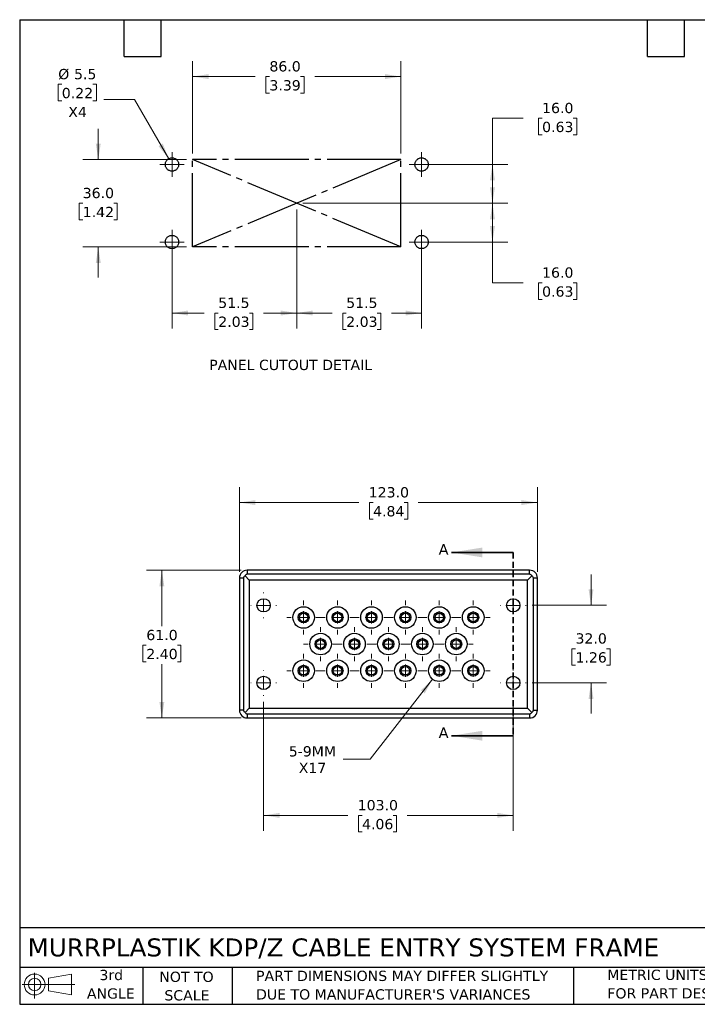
# Model space of a CAD drawing. Header units: millimetres. Extents: x 13 to 546, y 13 to 419.
# Tile 1 of 2: x 13 to 292, y 13 to 419. Entities that reach past the tile are written whole.
import ezdxf

# ---------------------------------------------------------------- set-up
doc = ezdxf.new("R2010")
doc.units = ezdxf.units.MM
doc.header["$LTSCALE"] = 2
for name, pattern in [('SLD-Center', [19.05, 15.24, -1.27, 1.27, -1.27]), ('SLD-Dashed', [1.905, 1.27, -0.635]), ('SLD-Solid', [0])]:
    doc.linetypes.add(name, pattern=pattern)
doc.layers.add('CENTER', color=40, linetype='SLD-Center')
doc.layers.add('TEXT', color=140, linetype='SLD-Solid', lineweight=25)
doc.styles.add('SLDTEXTSTYLE0', font='VERDANA.TTF')
doc.dimstyles.new('SLDDIMSTYLE0', dxfattribs={"dimtxt": 4.316016, "dimasz": 6.604, "dimexe": 0, "dimexo": 0.0625, "dimgap": 1.079004, "dimtad": 0, "dimtih": 1, "dimtoh": 1, "dimrnd": 1e-09, "dimzin": 4, "dimdsep": 46, "dimtxsty": 'SLDTEXTSTYLE0', "dimsah": 1, "dimcen": 0.09, "dimadec": 0, "dimazin": 1, "dimtfac": 1, "dimtmove": 0, "dimatfit": 0, "dimfxl": 0, "dimfrac": 2, "dimtolj": 1, "dimtzin": 12, "dimarcsym": 0})
doc.dimstyles.new('SLDDIMSTYLE1', dxfattribs={"dimtxt": 4.316016, "dimasz": 6.604, "dimexe": 0, "dimexo": 0.0625, "dimgap": 1.079004, "dimtad": 0, "dimtih": 1, "dimtoh": 1, "dimrnd": 1e-09, "dimzin": 4, "dimdsep": 46, "dimtxsty": 'SLDTEXTSTYLE0', "dimsah": 1, "dimcen": 0.09, "dimadec": 0, "dimazin": 1, "dimtfac": 1, "dimtofl": 0, "dimtmove": 0, "dimatfit": 3, "dimfxl": 0, "dimfrac": 2, "dimtolj": 1, "dimtzin": 12, "dimarcsym": 0})
doc.dimstyles.new('SLDDIMSTYLE2', dxfattribs={"dimtxt": 4.316016, "dimasz": 6.604, "dimexe": 0, "dimexo": 0.0625, "dimgap": 1.079004, "dimtad": 0, "dimtih": 1, "dimtoh": 1, "dimrnd": 1e-09, "dimzin": 12, "dimdsep": 46, "dimtxsty": 'SLDTEXTSTYLE0', "dimsah": 1, "dimcen": 0, "dimadec": 0, "dimazin": 3, "dimtfac": 1, "dimtofl": 0, "dimtmove": 0, "dimatfit": 3, "dimfxl": 0, "dimfrac": 2, "dimtolj": 1, "dimtzin": 12, "dimarcsym": 0})
doc.dimstyles.new('SLDDIMSTYLE3', dxfattribs={"dimtxt": 4.316016, "dimasz": 6.604, "dimexe": 0, "dimexo": 0.0625, "dimgap": 1.079004, "dimtad": 0, "dimtih": 1, "dimtoh": 1, "dimrnd": 1e-09, "dimzin": 12, "dimdsep": 46, "dimtxsty": 'SLDTEXTSTYLE0', "dimsah": 1, "dimcen": 0.09, "dimadec": 0, "dimazin": 3, "dimtfac": 1, "dimtofl": 0, "dimtmove": 0, "dimatfit": 3, "dimfxl": 0, "dimfrac": 2, "dimtolj": 1, "dimtzin": 12, "dimarcsym": 0})
doc.dimstyles.new('SLDDIMSTYLE4', dxfattribs={"dimtxt": 4.316016, "dimasz": 6.604, "dimexe": 0, "dimexo": 0.0625, "dimgap": 1.079004, "dimtad": 0, "dimtih": 1, "dimtoh": 1, "dimrnd": 1e-09, "dimzin": 12, "dimdsep": 46, "dimtxsty": 'SLDTEXTSTYLE0', "dimsah": 1, "dimcen": 0, "dimadec": 0, "dimazin": 3, "dimtfac": 1, "dimtofl": 0, "dimtmove": 0, "dimatfit": 3, "dimfxl": 0, "dimfrac": 2, "dimtolj": 1, "dimtzin": 12, "dimarcsym": 0})

# ---------------------------------------------------------------- blocks, each defined once
blk = doc.blocks.new('Block11')
at = {"color": 7, "linetype": 'SLD-Solid', "lineweight": 18}
for p, q in [((5.18, 10.62), (5.18, 0)), ((10.96, 8.33), (20.35, 10.06)), ((10.96, 3.19), (10.96, 8.33)), ((20.35, 10.06), (20.35, 1.46)), ((0, 5.76), (21.75, 5.76)), ((10.96, 3.19), (20.35, 1.46))]:
    blk.add_line(p, q, dxfattribs=at)
for radius in [4.3, 2.57]:
    blk.add_circle((5.18, 5.76), radius, dxfattribs=at)
blk = doc.blocks.new('Block12')
at = {"color": 7, "linetype": 'Continuous'}
blk.add_blockref('Block11', (0, 0), dxfattribs=at)
blk = doc.blocks.new('_D')
at = {"color": 7, "linetype": 'SLD-Solid', "lineweight": 0}
for p, q in [((45.13, 361.34), (45.13, 374.04)), ((81.52, 361.34), (38.78, 361.34)), ((38.71, 343.34), (37.26, 343.34)), ((37.26, 343.34), (37.26, 336.48)), ((51.54, 343.34), (52.99, 343.34)), ((52.99, 343.34), (52.99, 336.48)), ((37.26, 336.48), (38.71, 336.48)), ((52.99, 336.48), (51.54, 336.48)), ((81.52, 325.34), (38.78, 325.34)), ((45.13, 325.34), (45.13, 312.64))]:
    blk.add_line(p, q, dxfattribs=at)
at = {"color": 7, "linetype": 'SLD-Solid', "lineweight": 18}
for points in [[(45.13, 361.34), (46.14, 367.94), (44.11, 367.94)], [(45.13, 325.34), (44.11, 318.73), (46.14, 318.73)]]:
    blk.add_solid(points, dxfattribs=at)
at = {"color": 7, "linetype": 'SLD-Solid', "lineweight": 18, "char_height": 4.233, "attachment_point": 1, "style": 'SLDTEXTSTYLE0'}
for s, insert in [('36.0', (38.71, 349.68)), ('1.42', (38.71, 341.85))]:
    blk.add_mtext(s, dxfattribs=dict(at, insert=insert))
blk = doc.blocks.new('_D_1')
at = {"color": 7, "linetype": 'SLD-Solid', "lineweight": 0}
for p, q in [((84.06, 363.88), (84.06, 401.97)), ((170.06, 363.88), (170.06, 401.97)), ((84.06, 395.62), (109.91, 395.62)), ((115.76, 395.62), (114.31, 395.62)), ((114.31, 395.62), (114.31, 388.76)), ((128.59, 395.62), (130.04, 395.62)), ((130.04, 395.62), (130.04, 388.76)), ((170.06, 395.62), (134.44, 395.62)), ((114.31, 388.76), (115.76, 388.76)), ((130.04, 388.76), (128.59, 388.76))]:
    blk.add_line(p, q, dxfattribs=at)
at = {"color": 7, "linetype": 'SLD-Solid', "lineweight": 18}
for points in [[(84.06, 395.62), (90.67, 394.61), (90.67, 396.64)], [(170.06, 395.62), (163.46, 396.64), (163.46, 394.61)]]:
    blk.add_solid(points, dxfattribs=at)
at = {"color": 7, "linetype": 'SLD-Solid', "lineweight": 18, "char_height": 4.233, "attachment_point": 1, "style": 'SLDTEXTSTYLE0'}
for s, insert in [('86.0', (115.76, 401.97)), ('3.39', (115.76, 394.14))]:
    blk.add_mtext(s, dxfattribs=dict(at, insert=insert))
blk = doc.blocks.new('_D_2')
at = {"color": 7, "linetype": 'SLD-Solid', "lineweight": 0}
for p, q in [((30.07, 392.42), (28.62, 392.42)), ((28.62, 392.42), (28.62, 385.56)), ((42.89, 392.42), (44.34, 392.42)), ((44.34, 392.42), (44.34, 385.56)), ((60.08, 386.16), (47.38, 386.16)), ((74.19, 361.72), (60.08, 386.16)), ((28.62, 385.56), (30.07, 385.56)), ((44.34, 385.56), (42.89, 385.56))]:
    blk.add_line(p, q, dxfattribs=at)
at = {"color": 7, "linetype": 'SLD-Solid', "lineweight": 18}
blk.add_solid([(74.19, 361.72), (71.77, 367.94), (70.01, 366.93)], dxfattribs=at)
at = {"color": 7, "linetype": 'SLD-Solid', "lineweight": 18, "char_height": 4.233, "attachment_point": 1, "style": 'SLDTEXTSTYLE0'}
for s, insert in [('%%c', (28.6, 398.77)), ('5.5', (35.12, 398.77)), ('0.22', (30.07, 390.94)), ('X4', (32.75, 383.11))]:
    blk.add_mtext(s, dxfattribs=dict(at, insert=insert))
blk = doc.blocks.new('_D_3')
at = {"color": 7, "linetype": 'SLD-Solid', "lineweight": 0}
for p, q in [((127.06, 340.8), (127.06, 291.68)), ((75.56, 324.8), (75.56, 291.68)), ((75.56, 298.03), (88.8, 298.03)), ((94.65, 298.03), (93.2, 298.03)), ((93.2, 298.03), (93.2, 291.17)), ((107.48, 298.03), (108.93, 298.03)), ((108.93, 298.03), (108.93, 291.17)), ((127.06, 298.03), (113.33, 298.03)), ((93.2, 291.17), (94.65, 291.17)), ((108.93, 291.17), (107.48, 291.17))]:
    blk.add_line(p, q, dxfattribs=at)
at = {"color": 7, "linetype": 'SLD-Solid', "lineweight": 18}
for points in [[(75.56, 298.03), (82.17, 297.01), (82.17, 299.05)], [(127.06, 298.03), (120.46, 299.05), (120.46, 297.01)]]:
    blk.add_solid(points, dxfattribs=at)
at = {"color": 7, "linetype": 'SLD-Solid', "lineweight": 18, "char_height": 4.233, "attachment_point": 1, "style": 'SLDTEXTSTYLE0'}
for s, insert in [('51.5', (94.65, 304.37)), ('2.03', (94.65, 296.55))]:
    blk.add_mtext(s, dxfattribs=dict(at, insert=insert))
blk = doc.blocks.new('_D_4')
at = {"color": 7, "linetype": 'SLD-Solid', "lineweight": 0}
for p, q in [((127.06, 340.8), (127.06, 291.68)), ((178.56, 324.8), (178.56, 291.68)), ((127.06, 298.03), (141.61, 298.03)), ((147.46, 298.03), (146.01, 298.03)), ((146.01, 298.03), (146.01, 291.17)), ((160.29, 298.03), (161.74, 298.03)), ((161.74, 298.03), (161.74, 291.17)), ((178.56, 298.03), (166.14, 298.03)), ((146.01, 291.17), (147.46, 291.17)), ((161.74, 291.17), (160.29, 291.17))]:
    blk.add_line(p, q, dxfattribs=at)
at = {"color": 7, "linetype": 'SLD-Solid', "lineweight": 18}
for points in [[(127.06, 298.03), (133.67, 297.01), (133.67, 299.05)], [(178.56, 298.03), (171.96, 299.05), (171.96, 297.01)]]:
    blk.add_solid(points, dxfattribs=at)
at = {"color": 7, "linetype": 'SLD-Solid', "lineweight": 18, "char_height": 4.233, "attachment_point": 1, "style": 'SLDTEXTSTYLE0'}
for s, insert in [('51.5', (147.46, 304.37)), ('2.03', (147.46, 296.55))]:
    blk.add_mtext(s, dxfattribs=dict(at, insert=insert))
blk = doc.blocks.new('_D_5')
at = {"color": 7, "linetype": 'SLD-Solid', "lineweight": 0}
for p, q in [((220.51, 378.44), (207.81, 378.44)), ((207.81, 378.44), (207.81, 359.34)), ((228.3, 378.44), (226.85, 378.44)), ((226.85, 378.44), (226.85, 371.58)), ((241.12, 378.44), (242.57, 378.44)), ((242.57, 378.44), (242.57, 371.58)), ((226.85, 371.58), (228.3, 371.58)), ((242.57, 371.58), (241.12, 371.58)), ((181.1, 359.34), (214.16, 359.34)), ((207.81, 359.34), (207.81, 343.34)), ((129.6, 343.34), (214.16, 343.34))]:
    blk.add_line(p, q, dxfattribs=at)
at = {"color": 7, "linetype": 'SLD-Solid', "lineweight": 18}
for points in [[(207.81, 359.34), (206.8, 352.73), (208.83, 352.73)], [(207.81, 343.34), (208.83, 349.94), (206.8, 349.94)]]:
    blk.add_solid(points, dxfattribs=at)
at = {"color": 7, "linetype": 'SLD-Solid', "lineweight": 18, "char_height": 4.233, "attachment_point": 1, "style": 'SLDTEXTSTYLE0'}
for s, insert in [('16.0', (228.3, 384.78)), ('0.63', (228.3, 376.96))]:
    blk.add_mtext(s, dxfattribs=dict(at, insert=insert))
blk = doc.blocks.new('_D_6')
at = {"color": 7, "linetype": 'SLD-Solid', "lineweight": 0}
for p, q in [((129.6, 343.34), (214.16, 343.34)), ((207.81, 343.34), (207.81, 327.34)), ((181.1, 327.34), (214.16, 327.34)), ((207.81, 310.51), (207.81, 327.34)), ((220.51, 310.51), (207.81, 310.51)), ((228.3, 310.51), (226.85, 310.51)), ((226.85, 310.51), (226.85, 303.65)), ((241.12, 310.51), (242.57, 310.51)), ((242.57, 310.51), (242.57, 303.65)), ((226.85, 303.65), (228.3, 303.65)), ((242.57, 303.65), (241.12, 303.65))]:
    blk.add_line(p, q, dxfattribs=at)
at = {"color": 7, "linetype": 'SLD-Solid', "lineweight": 18}
for points in [[(207.81, 343.34), (206.8, 336.73), (208.83, 336.73)], [(207.81, 327.34), (208.83, 333.94), (206.8, 333.94)]]:
    blk.add_solid(points, dxfattribs=at)
at = {"color": 7, "linetype": 'SLD-Solid', "lineweight": 18, "char_height": 4.233, "attachment_point": 1, "style": 'SLDTEXTSTYLE0'}
for s, insert in [('16.0', (228.3, 316.85)), ('0.63', (228.3, 309.02))]:
    blk.add_mtext(s, dxfattribs=dict(at, insert=insert))
blk = doc.blocks.new('SW_CENTERMARKSYMBOL_0')
at = {"color": 0, "linetype": 'SLD-Solid', "lineweight": 18}
for q in [(0, 5.08), (-5.08, 0), (0, -5.08), (5.08, 0)]:
    blk.add_line((0, 0), q, dxfattribs=at)
blk = doc.blocks.new('SW_CENTERMARKSYMBOL_1')
at = {"color": 0, "linetype": 'SLD-Solid', "lineweight": 18}
for q in [(0, 5.08), (-5.08, 0), (0, -5.08), (5.08, 0)]:
    blk.add_line((0, 0), q, dxfattribs=at)
blk = doc.blocks.new('SW_CENTERMARKSYMBOL_2')
at = {"color": 0, "linetype": 'SLD-Solid', "lineweight": 18}
for q in [(0, 5.08), (-5.08, 0), (0, -5.08), (5.08, 0)]:
    blk.add_line((0, 0), q, dxfattribs=at)
blk = doc.blocks.new('SW_CENTERMARKSYMBOL_3')
at = {"color": 0, "linetype": 'SLD-Solid', "lineweight": 18}
for q in [(0, 5.08), (-5.08, 0), (0, -5.08), (5.08, 0)]:
    blk.add_line((0, 0), q, dxfattribs=at)
blk = doc.blocks.new('_D_7')
at = {"color": 7, "linetype": 'SLD-Solid', "lineweight": 0}
for p, q in [((104.04, 191.88), (65.02, 191.88)), ((71.37, 191.88), (71.37, 168.73)), ((64.96, 160.9), (63.51, 160.9)), ((63.51, 160.9), (63.51, 154.04)), ((77.79, 160.9), (79.23, 160.9)), ((79.23, 160.9), (79.23, 154.04)), ((63.51, 154.04), (64.96, 154.04)), ((71.37, 130.88), (71.37, 153.08)), ((79.23, 154.04), (77.79, 154.04)), ((104.04, 130.88), (65.02, 130.88))]:
    blk.add_line(p, q, dxfattribs=at)
at = {"color": 7, "linetype": 'SLD-Solid', "lineweight": 18}
for points in [[(71.37, 191.88), (70.36, 185.27), (72.39, 185.27)], [(71.37, 130.88), (72.39, 137.48), (70.36, 137.48)]]:
    blk.add_solid(points, dxfattribs=at)
at = {"color": 7, "linetype": 'SLD-Solid', "lineweight": 18, "char_height": 4.233, "attachment_point": 1, "style": 'SLDTEXTSTYLE0'}
for s, insert in [('61.0', (64.96, 167.25)), ('2.40', (64.96, 159.42))]:
    blk.add_mtext(s, dxfattribs=dict(at, insert=insert))
blk = doc.blocks.new('_D_8')
at = {"color": 7, "linetype": 'SLD-Solid', "lineweight": 0}
for p, q in [((103.37, 191.21), (103.37, 226.15)), ((226.37, 191.21), (226.37, 226.15)), ((103.37, 219.8), (152.69, 219.8)), ((158.54, 219.8), (157.09, 219.8)), ((157.09, 219.8), (157.09, 212.94)), ((171.37, 219.8), (172.82, 219.8)), ((172.82, 219.8), (172.82, 212.94)), ((226.37, 219.8), (177.22, 219.8)), ((157.09, 212.94), (158.54, 212.94)), ((172.82, 212.94), (171.37, 212.94))]:
    blk.add_line(p, q, dxfattribs=at)
at = {"color": 7, "linetype": 'SLD-Solid', "lineweight": 18}
for points in [[(103.37, 219.8), (109.98, 218.79), (109.98, 220.82)], [(226.37, 219.8), (219.77, 220.82), (219.77, 218.79)]]:
    blk.add_solid(points, dxfattribs=at)
at = {"color": 7, "linetype": 'SLD-Solid', "lineweight": 18, "char_height": 4.233, "attachment_point": 1, "style": 'SLDTEXTSTYLE0'}
for s, insert in [('123.0', (156.75, 226.15)), ('4.84', (158.54, 218.32))]:
    blk.add_mtext(s, dxfattribs=dict(at, insert=insert))
blk = doc.blocks.new('_D_9')
at = {"color": 7, "linetype": 'SLD-Solid', "lineweight": 0}
for p, q in [((248.49, 177.38), (248.49, 190.08)), ((224.2, 177.38), (254.84, 177.38)), ((242.08, 159.49), (240.63, 159.49)), ((240.63, 159.49), (240.63, 152.63)), ((254.9, 159.49), (256.35, 159.49)), ((256.35, 159.49), (256.35, 152.63)), ((240.63, 152.63), (242.08, 152.63)), ((256.35, 152.63), (254.9, 152.63)), ((224.2, 145.38), (254.84, 145.38)), ((248.49, 145.38), (248.49, 132.68))]:
    blk.add_line(p, q, dxfattribs=at)
at = {"color": 7, "linetype": 'SLD-Solid', "lineweight": 18}
for points in [[(248.49, 177.38), (249.51, 183.98), (247.48, 183.98)], [(248.49, 145.38), (247.48, 138.77), (249.51, 138.77)]]:
    blk.add_solid(points, dxfattribs=at)
at = {"color": 7, "linetype": 'SLD-Solid', "lineweight": 18, "char_height": 4.233, "attachment_point": 1, "style": 'SLDTEXTSTYLE0'}
for s, insert in [('32.0', (242.08, 165.83)), ('1.26', (242.08, 158.01))]:
    blk.add_mtext(s, dxfattribs=dict(at, insert=insert))
blk = doc.blocks.new('_D_10')
at = {"color": 7, "linetype": 'SLD-Solid', "lineweight": 0}
for p, q in [((113.37, 137.55), (113.37, 84.33)), ((216.37, 137.55), (216.37, 84.33)), ((113.37, 90.68), (148.14, 90.68)), ((153.99, 90.68), (152.54, 90.68)), ((152.54, 90.68), (152.54, 83.82)), ((166.82, 90.68), (168.27, 90.68)), ((168.27, 90.68), (168.27, 83.82)), ((216.37, 90.68), (172.67, 90.68)), ((152.54, 83.82), (153.99, 83.82)), ((168.27, 83.82), (166.82, 83.82))]:
    blk.add_line(p, q, dxfattribs=at)
at = {"color": 7, "linetype": 'SLD-Solid', "lineweight": 18}
for points in [[(113.37, 90.68), (119.98, 89.66), (119.98, 91.69)], [(216.37, 90.68), (209.77, 91.69), (209.77, 89.66)]]:
    blk.add_solid(points, dxfattribs=at)
at = {"color": 7, "linetype": 'SLD-Solid', "lineweight": 18, "char_height": 4.233, "attachment_point": 1, "style": 'SLDTEXTSTYLE0'}
for s, insert in [('103.0', (152.2, 97.02)), ('4.06', (153.99, 89.2))]:
    blk.add_mtext(s, dxfattribs=dict(at, insert=insert))
blk = doc.blocks.new('_D_11')
at = {"color": 7, "linetype": 'SLD-Solid', "lineweight": 0}
for p, q in [((183.13, 146.87), (157.3, 113.86)), ((157.3, 113.86), (146.19, 113.86))]:
    blk.add_line(p, q, dxfattribs=at)
at = {"color": 7, "linetype": 'SLD-Solid', "lineweight": 18}
blk.add_solid([(183.13, 146.87), (178.26, 142.3), (179.86, 141.04)], dxfattribs=at)
at = {"color": 7, "linetype": 'SLD-Solid', "lineweight": 18, "char_height": 4.233, "attachment_point": 1, "style": 'SLDTEXTSTYLE0'}
for s, insert in [('5-9MM', (123.75, 119.24)), ('X17', (127.86, 112.38))]:
    blk.add_mtext(s, dxfattribs=dict(at, insert=insert))
blk = doc.blocks.new('SW_CENTERMARKSYMBOL_4')
at = {"color": 0, "linetype": 'SLD-Solid', "lineweight": 18}
for p, q in [((0, 5.08), (0, 5.29)), ((-5.08, 0), (-5.29, 0)), ((0, 0), (-2.54, 0)), ((0, 0), (0, 2.54)), ((0, 0), (0, -2.54)), ((0, 0), (2.54, 0)), ((5.08, 0), (5.29, 0)), ((0, -5.08), (0, -5.29))]:
    blk.add_line(p, q, dxfattribs=at)
blk = doc.blocks.new('SW_CENTERMARKSYMBOL_5')
at = {"color": 0, "linetype": 'SLD-Solid', "lineweight": 18}
for p, q in [((0, 5.08), (0, 5.29)), ((-5.08, 0), (-5.29, 0)), ((0, 0), (-2.54, 0)), ((0, 0), (0, 2.54)), ((0, 0), (0, -2.54)), ((0, 0), (2.54, 0)), ((5.08, 0), (5.29, 0)), ((0, -5.08), (0, -5.29))]:
    blk.add_line(p, q, dxfattribs=at)
blk = doc.blocks.new('SW_CENTERMARKSYMBOL_6')
at = {"color": 0, "linetype": 'SLD-Solid', "lineweight": 18}
for p, q in [((0, 5.08), (0, 5.29)), ((-5.08, 0), (-5.29, 0)), ((0, 0), (-2.54, 0)), ((0, 0), (0, 2.54)), ((0, 0), (0, -2.54)), ((0, 0), (2.54, 0)), ((5.08, 0), (5.29, 0)), ((0, -5.08), (0, -5.29))]:
    blk.add_line(p, q, dxfattribs=at)
blk = doc.blocks.new('SW_CENTERMARKSYMBOL_7')
at = {"color": 0, "linetype": 'SLD-Solid', "lineweight": 18}
for p, q in [((0, 5.08), (0, 5.29)), ((-5.08, 0), (-5.29, 0)), ((0, 0), (-2.54, 0)), ((0, 0), (0, 2.54)), ((0, 0), (0, -2.54)), ((0, 0), (2.54, 0)), ((5.08, 0), (5.29, 0)), ((0, -5.08), (0, -5.29))]:
    blk.add_line(p, q, dxfattribs=at)
blk = doc.blocks.new('SW_CENTERMARKSYMBOL_8')
at = {"color": 0, "linetype": 'SLD-Solid', "lineweight": 18}
for p, q in [((0, 5.08), (0, 6.99)), ((-5.08, 0), (-6.99, 0)), ((0, 0), (-2.54, 0)), ((0, 0), (0, 2.54)), ((0, 0), (0, -2.54)), ((0, 0), (2.54, 0)), ((5.08, 0), (6.99, 0)), ((0, -5.08), (0, -6.99))]:
    blk.add_line(p, q, dxfattribs=at)
blk = doc.blocks.new('SW_CENTERMARKSYMBOL_9')
at = {"color": 0, "linetype": 'SLD-Solid', "lineweight": 18}
for p, q in [((0, 5.08), (0, 6.99)), ((-5.08, 0), (-6.99, 0)), ((0, 0), (-2.54, 0)), ((0, 0), (0, 2.54)), ((0, 0), (0, -2.54)), ((0, 0), (2.54, 0)), ((5.08, 0), (6.99, 0)), ((0, -5.08), (0, -6.99))]:
    blk.add_line(p, q, dxfattribs=at)
blk = doc.blocks.new('SW_CENTERMARKSYMBOL_10')
at = {"color": 0, "linetype": 'SLD-Solid', "lineweight": 18}
for p, q in [((0, 5.08), (0, 6.99)), ((-5.08, 0), (-6.99, 0)), ((0, 0), (-2.54, 0)), ((0, 0), (0, 2.54)), ((0, 0), (0, -2.54)), ((0, 0), (2.54, 0)), ((5.08, 0), (6.99, 0)), ((0, -5.08), (0, -6.99))]:
    blk.add_line(p, q, dxfattribs=at)
blk = doc.blocks.new('SW_CENTERMARKSYMBOL_11')
at = {"color": 0, "linetype": 'SLD-Solid', "lineweight": 18}
for p, q in [((0, 5.08), (0, 6.99)), ((-5.08, 0), (-6.99, 0)), ((0, 0), (-2.54, 0)), ((0, 0), (0, 2.54)), ((0, 0), (0, -2.54)), ((0, 0), (2.54, 0)), ((5.08, 0), (6.99, 0)), ((0, -5.08), (0, -6.99))]:
    blk.add_line(p, q, dxfattribs=at)
blk = doc.blocks.new('SW_CENTERMARKSYMBOL_12')
at = {"color": 0, "linetype": 'SLD-Solid', "lineweight": 18}
for p, q in [((0, 5.08), (0, 6.99)), ((-5.08, 0), (-6.99, 0)), ((0, 0), (-2.54, 0)), ((0, 0), (0, 2.54)), ((0, 0), (0, -2.54)), ((0, 0), (2.54, 0)), ((5.08, 0), (6.99, 0)), ((0, -5.08), (0, -6.99))]:
    blk.add_line(p, q, dxfattribs=at)
blk = doc.blocks.new('SW_CENTERMARKSYMBOL_13')
at = {"color": 0, "linetype": 'SLD-Solid', "lineweight": 18}
for p, q in [((0, 5.08), (0, 6.99)), ((-5.08, 0), (-6.99, 0)), ((0, 0), (-2.54, 0)), ((0, 0), (0, 2.54)), ((0, 0), (0, -2.54)), ((0, 0), (2.54, 0)), ((5.08, 0), (6.99, 0)), ((0, -5.08), (0, -6.99))]:
    blk.add_line(p, q, dxfattribs=at)
blk = doc.blocks.new('SW_CENTERMARKSYMBOL_14')
at = {"color": 0, "linetype": 'SLD-Solid', "lineweight": 18}
for p, q in [((0, 5.08), (0, 6.99)), ((-5.08, 0), (-6.99, 0)), ((0, 0), (-2.54, 0)), ((0, 0), (0, 2.54)), ((0, 0), (0, -2.54)), ((0, 0), (2.54, 0)), ((5.08, 0), (6.99, 0)), ((0, -5.08), (0, -6.99))]:
    blk.add_line(p, q, dxfattribs=at)
blk = doc.blocks.new('SW_CENTERMARKSYMBOL_15')
at = {"color": 0, "linetype": 'SLD-Solid', "lineweight": 18}
for p, q in [((0, 5.08), (0, 6.99)), ((-5.08, 0), (-6.99, 0)), ((0, 0), (-2.54, 0)), ((0, 0), (0, 2.54)), ((0, 0), (0, -2.54)), ((0, 0), (2.54, 0)), ((5.08, 0), (6.99, 0)), ((0, -5.08), (0, -6.99))]:
    blk.add_line(p, q, dxfattribs=at)
blk = doc.blocks.new('SW_CENTERMARKSYMBOL_16')
at = {"color": 0, "linetype": 'SLD-Solid', "lineweight": 18}
for p, q in [((0, 5.08), (0, 6.99)), ((-5.08, 0), (-6.99, 0)), ((0, 0), (-2.54, 0)), ((0, 0), (0, 2.54)), ((0, 0), (0, -2.54)), ((0, 0), (2.54, 0)), ((5.08, 0), (6.99, 0)), ((0, -5.08), (0, -6.99))]:
    blk.add_line(p, q, dxfattribs=at)
blk = doc.blocks.new('SW_CENTERMARKSYMBOL_17')
at = {"color": 0, "linetype": 'SLD-Solid', "lineweight": 18}
for p, q in [((0, 5.08), (0, 6.99)), ((-5.08, 0), (-6.99, 0)), ((0, 0), (-2.54, 0)), ((0, 0), (0, 2.54)), ((0, 0), (0, -2.54)), ((0, 0), (2.54, 0)), ((5.08, 0), (6.99, 0)), ((0, -5.08), (0, -6.99))]:
    blk.add_line(p, q, dxfattribs=at)
blk = doc.blocks.new('SW_CENTERMARKSYMBOL_18')
at = {"color": 0, "linetype": 'SLD-Solid', "lineweight": 18}
for p, q in [((0, 5.08), (0, 6.99)), ((-5.08, 0), (-6.99, 0)), ((0, 0), (-2.54, 0)), ((0, 0), (0, 2.54)), ((0, 0), (0, -2.54)), ((0, 0), (2.54, 0)), ((5.08, 0), (6.99, 0)), ((0, -5.08), (0, -6.99))]:
    blk.add_line(p, q, dxfattribs=at)
blk = doc.blocks.new('SW_CENTERMARKSYMBOL_19')
at = {"color": 0, "linetype": 'SLD-Solid', "lineweight": 18}
for p, q in [((0, 5.08), (0, 6.99)), ((-5.08, 0), (-6.99, 0)), ((0, 0), (-2.54, 0)), ((0, 0), (0, 2.54)), ((0, 0), (0, -2.54)), ((0, 0), (2.54, 0)), ((5.08, 0), (6.99, 0)), ((0, -5.08), (0, -6.99))]:
    blk.add_line(p, q, dxfattribs=at)
blk = doc.blocks.new('SW_CENTERMARKSYMBOL_20')
at = {"color": 0, "linetype": 'SLD-Solid', "lineweight": 18}
for p, q in [((0, 5.08), (0, 6.99)), ((-5.08, 0), (-6.99, 0)), ((0, 0), (-2.54, 0)), ((0, 0), (0, 2.54)), ((0, 0), (0, -2.54)), ((0, 0), (2.54, 0)), ((5.08, 0), (6.99, 0)), ((0, -5.08), (0, -6.99))]:
    blk.add_line(p, q, dxfattribs=at)
blk = doc.blocks.new('SW_CENTERMARKSYMBOL_21')
at = {"color": 0, "linetype": 'SLD-Solid', "lineweight": 18}
for p, q in [((0, 5.08), (0, 6.99)), ((-5.08, 0), (-6.99, 0)), ((0, 0), (-2.54, 0)), ((0, 0), (0, 2.54)), ((0, 0), (0, -2.54)), ((0, 0), (2.54, 0)), ((5.08, 0), (6.99, 0)), ((0, -5.08), (0, -6.99))]:
    blk.add_line(p, q, dxfattribs=at)
blk = doc.blocks.new('SW_CENTERMARKSYMBOL_22')
at = {"color": 0, "linetype": 'SLD-Solid', "lineweight": 18}
for p, q in [((0, 5.08), (0, 6.99)), ((-5.08, 0), (-6.99, 0)), ((0, 0), (-2.54, 0)), ((0, 0), (0, 2.54)), ((0, 0), (0, -2.54)), ((0, 0), (2.54, 0)), ((5.08, 0), (6.99, 0)), ((0, -5.08), (0, -6.99))]:
    blk.add_line(p, q, dxfattribs=at)
blk = doc.blocks.new('SW_CENTERMARKSYMBOL_23')
at = {"color": 0, "linetype": 'SLD-Solid', "lineweight": 18}
for p, q in [((0, 5.08), (0, 6.99)), ((-5.08, 0), (-6.99, 0)), ((0, 0), (-2.54, 0)), ((0, 0), (0, 2.54)), ((0, 0), (0, -2.54)), ((0, 0), (2.54, 0)), ((5.08, 0), (6.99, 0)), ((0, -5.08), (0, -6.99))]:
    blk.add_line(p, q, dxfattribs=at)
blk = doc.blocks.new('SW_CENTERMARKSYMBOL_24')
at = {"color": 0, "linetype": 'SLD-Solid', "lineweight": 18}
for p, q in [((0, 5.08), (0, 6.99)), ((-5.08, 0), (-6.99, 0)), ((0, 0), (-2.54, 0)), ((0, 0), (0, 2.54)), ((0, 0), (0, -2.54)), ((0, 0), (2.54, 0)), ((5.08, 0), (6.99, 0)), ((0, -5.08), (0, -6.99))]:
    blk.add_line(p, q, dxfattribs=at)

msp = doc.modelspace()

# ---------------------------------------------------------------- linework, layer by layer
at = {"color": 7, "linetype": 'SLD-Solid', "lineweight": 35}
for p, q in [((216.373, 199.196), (190.973, 199.196)), ((216.373, 123.556), (190.973, 123.556))]:
    msp.add_line(p, q, dxfattribs=at)
at = {"color": 7, "linetype": 'SLD-Dashed', "lineweight": 35}
msp.add_line((216.373, 199.196), (216.373, 123.556), dxfattribs=at)
for p, q in [((106.581, 191.876), (106.581, 190.227)), ((223.165, 191.876), (106.581, 191.876)), ((223.165, 190.227), (223.165, 191.876)), ((103.373, 188.668), (105.022, 188.668)), ((103.373, 188.668), (103.373, 134.084)), ((105.022, 188.668), (105.022, 134.084)), ((105.695, 189.555), (107.435, 187.815)), ((223.165, 190.227), (106.581, 190.227)), ((107.435, 187.815), (107.435, 134.938)), ((222.311, 187.815), (107.435, 187.815)), ((222.311, 187.815), (224.051, 189.555)), ((222.311, 134.938), (222.311, 187.815)), ((224.724, 134.084), (224.724, 188.668)), ((224.724, 188.668), (226.373, 188.668)), ((226.373, 134.084), (226.373, 188.668)), ((107.435, 134.938), (105.695, 133.198)), ((107.435, 134.938), (222.311, 134.938)), ((222.311, 134.938), (224.051, 133.198)), ((105.022, 134.084), (103.373, 134.084)), ((106.581, 132.525), (223.165, 132.525)), ((106.581, 132.525), (106.581, 130.876)), ((106.581, 130.876), (223.165, 130.876)), ((223.165, 132.525), (223.165, 130.876)), ((224.724, 134.084), (226.373, 134.084))]:
    msp.add_line(p, q)
for centre, radius in [((113.373, 177.376), 2.75), ((216.373, 177.376), 2.75), ((129.873, 172.376), 4.45), ((143.873, 172.376), 4.45), ((157.873, 172.376), 4.45), ((171.873, 172.376), 4.45), ((185.873, 172.376), 4.45), ((199.873, 172.376), 4.45), ((129.873, 172.376), 2.25), ((129.873, 172.376), 1.75), ((143.873, 172.376), 2.25), ((143.873, 172.376), 1.75), ((157.873, 172.376), 2.25), ((157.873, 172.376), 1.75), ((171.873, 172.376), 2.25), ((171.873, 172.376), 1.75), ((185.873, 172.376), 2.25), ((185.873, 172.376), 1.75), ((199.873, 172.376), 2.25), ((199.873, 172.376), 1.75), ((136.873, 161.376), 4.45), ((136.873, 161.376), 2.25), ((136.873, 161.376), 1.75), ((150.873, 161.376), 4.45), ((150.873, 161.376), 2.25), ((150.873, 161.376), 1.75), ((164.873, 161.376), 4.45), ((164.873, 161.376), 2.25), ((164.873, 161.376), 1.75), ((178.873, 161.376), 4.45), ((178.873, 161.376), 2.25), ((178.873, 161.376), 1.75), ((192.873, 161.376), 4.45), ((192.873, 161.376), 2.25), ((192.873, 161.376), 1.75), ((129.873, 150.376), 4.45), ((143.873, 150.376), 4.45), ((157.873, 150.376), 4.45), ((171.873, 150.376), 4.45), ((185.873, 150.376), 4.45), ((199.873, 150.376), 4.45), ((129.873, 150.376), 2.25), ((129.873, 150.376), 1.75), ((143.873, 150.376), 2.25), ((143.873, 150.376), 1.75), ((157.873, 150.376), 2.25), ((157.873, 150.376), 1.75), ((171.873, 150.376), 2.25), ((171.873, 150.376), 1.75), ((185.873, 150.376), 2.25), ((185.873, 150.376), 1.75), ((199.873, 150.376), 2.25), ((199.873, 150.376), 1.75), ((113.373, 145.376), 2.75), ((216.373, 145.376), 2.75)]:
    msp.add_circle(centre, radius)
for centre, start, end in [((106.581, 188.668), 90, 180), ((223.165, 188.668), 0, 90), ((106.581, 134.084), 180, 270), ((223.165, 134.084), 270, 0)]:
    msp.add_arc(centre, 3.208, start, end)
for points, knots in [([(105.695, 189.555), (105.518, 189.443), (105.379, 189.306), (105.213, 189.08), (105.164, 189.001), (105.103, 188.88), (105.084, 188.839), (105.058, 188.776), (105.05, 188.755), (105.039, 188.724), (105.035, 188.713), (105.03, 188.698), (105.028, 188.692), (105.025, 188.684), (105.024, 188.681), (105.023, 188.676), (105.022, 188.673), (105.022, 188.668)], [0, 0, 0, 0, 0.5, 0.5, 0.75, 0.75, 0.875, 0.875, 0.9375, 0.9375, 0.96875, 0.96875, 0.984375, 0.984375, 0.9921875, 0.9921875, 1, 1, 1, 1]), ([(106.581, 190.227), (106.576, 190.227), (106.574, 190.226), (106.568, 190.225), (106.565, 190.224), (106.557, 190.221), (106.552, 190.22), (106.536, 190.214), (106.525, 190.21), (106.494, 190.199), (106.473, 190.191), (106.411, 190.165), (106.37, 190.146), (106.249, 190.085), (106.171, 190.037), (105.946, 189.872), (105.806, 189.731), (105.695, 189.555)], [0, 0, 0, 0, 0.0078125, 0.0078125, 0.015625, 0.015625, 0.03125, 0.03125, 0.0625, 0.0625, 0.125, 0.125, 0.25, 0.25, 0.5, 0.5, 1, 1, 1, 1]), ([(224.051, 189.555), (223.939, 189.732), (223.803, 189.87), (223.576, 190.037), (223.497, 190.085), (223.376, 190.146), (223.335, 190.165), (223.273, 190.191), (223.252, 190.199), (223.22, 190.21), (223.21, 190.214), (223.194, 190.22), (223.189, 190.221), (223.18, 190.224), (223.178, 190.225), (223.172, 190.226), (223.169, 190.227), (223.165, 190.227)], [0, 0, 0, 0, 0.5, 0.5, 0.75, 0.75, 0.875, 0.875, 0.9375, 0.9375, 0.96875, 0.96875, 0.984375, 0.984375, 0.9921875, 0.9921875, 1, 1, 1, 1]), ([(224.724, 188.668), (224.724, 188.673), (224.723, 188.676), (224.721, 188.681), (224.72, 188.684), (224.718, 188.692), (224.716, 188.698), (224.71, 188.713), (224.707, 188.724), (224.695, 188.755), (224.687, 188.776), (224.662, 188.838), (224.643, 188.88), (224.581, 189.001), (224.534, 189.079), (224.369, 189.304), (224.228, 189.443), (224.051, 189.555)], [0, 0, 0, 0, 0.0078125, 0.0078125, 0.015625, 0.015625, 0.03125, 0.03125, 0.0625, 0.0625, 0.125, 0.125, 0.25, 0.25, 0.5, 0.5, 1, 1, 1, 1]), ([(105.022, 134.084), (105.022, 134.08), (105.023, 134.077), (105.024, 134.071), (105.025, 134.069), (105.028, 134.061), (105.03, 134.055), (105.035, 134.039), (105.039, 134.029), (105.05, 133.997), (105.058, 133.977), (105.084, 133.914), (105.103, 133.873), (105.164, 133.752), (105.212, 133.674), (105.377, 133.449), (105.518, 133.31), (105.695, 133.198)], [0, 0, 0, 0, 0.0078125, 0.0078125, 0.015625, 0.015625, 0.03125, 0.03125, 0.0625, 0.0625, 0.125, 0.125, 0.25, 0.25, 0.5, 0.5, 1, 1, 1, 1]), ([(105.695, 133.198), (105.806, 133.021), (105.943, 132.883), (106.169, 132.716), (106.248, 132.668), (106.37, 132.606), (106.411, 132.588), (106.473, 132.562), (106.494, 132.554), (106.525, 132.542), (106.536, 132.539), (106.552, 132.533), (106.557, 132.532), (106.565, 132.529), (106.568, 132.528), (106.574, 132.526), (106.576, 132.525), (106.581, 132.525)], [0, 0, 0, 0, 0.5, 0.5, 0.75, 0.75, 0.875, 0.875, 0.9375, 0.9375, 0.96875, 0.96875, 0.984375, 0.984375, 0.9921875, 0.9921875, 1, 1, 1, 1]), ([(223.165, 132.525), (223.169, 132.525), (223.172, 132.526), (223.178, 132.528), (223.18, 132.529), (223.189, 132.532), (223.194, 132.533), (223.21, 132.539), (223.22, 132.542), (223.252, 132.554), (223.273, 132.562), (223.335, 132.588), (223.376, 132.606), (223.497, 132.668), (223.575, 132.715), (223.8, 132.881), (223.939, 133.021), (224.051, 133.198)], [0, 0, 0, 0, 0.0078125, 0.0078125, 0.015625, 0.015625, 0.03125, 0.03125, 0.0625, 0.0625, 0.125, 0.125, 0.25, 0.25, 0.5, 0.5, 1, 1, 1, 1]), ([(224.051, 133.198), (224.228, 133.31), (224.366, 133.447), (224.533, 133.673), (224.581, 133.752), (224.643, 133.873), (224.662, 133.914), (224.687, 133.977), (224.695, 133.997), (224.707, 134.029), (224.71, 134.039), (224.716, 134.055), (224.718, 134.061), (224.72, 134.069), (224.721, 134.071), (224.723, 134.077), (224.724, 134.08), (224.724, 134.084)], [0, 0, 0, 0, 0.5, 0.5, 0.75, 0.75, 0.875, 0.875, 0.9375, 0.9375, 0.96875, 0.96875, 0.984375, 0.984375, 0.9921875, 0.9921875, 1, 1, 1, 1])]:
    msp.add_open_spline(points, degree=3, knots=knots)
at = {"color": 7, "linetype": 'SLD-Solid', "lineweight": 35}
for points in [[(190.973, 199.196), (203.673, 197.164), (203.673, 201.228)], [(190.973, 123.556), (203.673, 121.524), (203.673, 125.588)]]:
    msp.add_solid(points, dxfattribs=at)
at = {"layer": 'CENTER'}
for p, q in [((170.063, 361.336), (84.063, 361.336)), ((84.063, 325.336), (84.063, 361.336)), ((170.063, 325.336), (84.063, 361.336)), ((170.063, 361.336), (84.063, 325.336)), ((170.063, 325.336), (170.063, 361.336)), ((170.063, 325.336), (84.063, 325.336))]:
    msp.add_line(p, q, dxfattribs=at)
for centre in [(75.563, 359.336), (178.563, 359.336), (75.563, 327.336), (178.563, 327.336)]:
    msp.add_circle(centre, 2.75, dxfattribs=at)
at = {"layer": 'TEXT'}
for p, q in [((12.7, 419.1), (546.1, 419.1)), ((12.7, 419.1), (12.7, 12.7)), ((55.88, 403.86), (55.88, 419.1)), ((71.12, 403.86), (71.12, 419.1)), ((271.78, 403.86), (271.78, 419.1)), ((287.02, 403.86), (287.02, 419.1)), ((55.88, 403.86), (71.12, 403.86)), ((271.78, 403.86), (287.02, 403.86)), ((546.1, 44.252), (12.7, 44.252)), ((546.1, 27.94), (12.7, 27.94)), ((63.5, 27.94), (63.5, 12.7)), ((100.423, 27.94), (100.423, 12.7)), ((241.293, 27.94), (241.293, 12.7)), ((12.7, 12.7), (546.1, 12.7))]:
    msp.add_line(p, q, dxfattribs=at)

# ---------------------------------------------------------------- block references
at = {"color": 7, "linetype": 'Continuous', "lineweight": 0}
for name, p in [('SW_CENTERMARKSYMBOL_0', (75.563, 359.336)), ('SW_CENTERMARKSYMBOL_3', (178.563, 359.336)), ('SW_CENTERMARKSYMBOL_1', (75.563, 327.336)), ('SW_CENTERMARKSYMBOL_2', (178.563, 327.336)), ('SW_CENTERMARKSYMBOL_7', (113.373, 177.376)), ('SW_CENTERMARKSYMBOL_24', (129.873, 172.376)), ('SW_CENTERMARKSYMBOL_23', (143.873, 172.376)), ('SW_CENTERMARKSYMBOL_8', (157.873, 172.376)), ('SW_CENTERMARKSYMBOL_9', (171.873, 172.376)), ('SW_CENTERMARKSYMBOL_10', (185.873, 172.376)), ('SW_CENTERMARKSYMBOL_11', (199.873, 172.376)), ('SW_CENTERMARKSYMBOL_6', (216.373, 177.376)), ('SW_CENTERMARKSYMBOL_20', (136.873, 161.376)), ('SW_CENTERMARKSYMBOL_19', (150.873, 161.376)), ('SW_CENTERMARKSYMBOL_18', (164.873, 161.376)), ('SW_CENTERMARKSYMBOL_17', (178.873, 161.376)), ('SW_CENTERMARKSYMBOL_16', (192.873, 161.376)), ('SW_CENTERMARKSYMBOL_12', (129.873, 150.376)), ('SW_CENTERMARKSYMBOL_13', (143.873, 150.376)), ('SW_CENTERMARKSYMBOL_14', (157.873, 150.376)), ('SW_CENTERMARKSYMBOL_15', (171.873, 150.376)), ('SW_CENTERMARKSYMBOL_22', (185.873, 150.376)), ('SW_CENTERMARKSYMBOL_21', (199.873, 150.376)), ('SW_CENTERMARKSYMBOL_4', (113.373, 145.376)), ('SW_CENTERMARKSYMBOL_5', (216.373, 145.376))]:
    msp.add_blockref(name, p, dxfattribs=at)
at = {"layer": 'TEXT'}
msp.add_blockref('Block12', (13.676, 15.108), dxfattribs=at)

# ---------------------------------------------------------------- texts
at = {"color": 7, "linetype": 'Continuous', "lineweight": 0, "insert": (124.53, 278.74), "char_height": 4.23333, "attachment_point": 2, "style": 'SLDTEXTSTYLE0'}
msp.add_mtext('PANEL CUTOUT DETAIL', dxfattribs=at)
at = {"color": 7, "linetype": 'Continuous', "char_height": 4.316, "attachment_point": 1, "style": 'SLDTEXTSTYLE0'}
for insert in [(185.615, 202.625), (185.615, 126.985)]:
    msp.add_mtext('A', dxfattribs=dict(at, insert=insert))
at = {"layer": 'TEXT', "style": 'SLDTEXTSTYLE0'}
for s, insert, char_height, attachment_point in [('MURRPLASTIK KDP/Z CABLE ENTRY SYSTEM FRAME', (15.931, 39.889), 7.40833, 1), ('3rd', (50.493, 26.921), 4.2333, 2), ('NOT TO', (81.537, 26.172), 4.2333, 2), ('PART DIMENSIONS MAY DIFFER SLIGHTLY ', (110.239, 26.562), 4.23333, 1), ('METRIC UNITS USED ', (255.209, 26.992), 4.23333, 1), ('ANGLE', (50.298, 19.276), 4.2333, 2), ('SCALE', (81.729, 18.527), 4.2333, 2), ("DUE TO MANUFACTURER'S VARIANCES", (110.239, 18.917), 4.23333, 1), ('FOR PART DESIGN', (255.209, 19.347), 4.23333, 1)]:
    msp.add_mtext(s, dxfattribs=dict(at, insert=insert, char_height=char_height, attachment_point=attachment_point))

# ---------------------------------------------------------------- dimensions: what is measured, and where the dimension line sits
at = {"color": 7, "linetype": 'SLD-Solid', "lineweight": 18}
dim = msp.add_diameter_dim_2p(p1=(76.938, 356.954), p2=(74.188, 361.717), text='<>\\PX4', dimstyle='SLDDIMSTYLE2', dxfattribs=at)
dim.commit()
dim.dimension.update_dxf_attribs({"geometry": '_D_2', "text_midpoint": (36.48, 388.386), "dimtype": 163})
for base, p1, p2, dimstyle, picture, middle in [((84.063, 395.624), (170.063, 361.336), (84.063, 361.336), 'SLDDIMSTYLE1', '_D_1', (122.176, 395.624)), ((75.563, 298.03), (127.063, 343.336), (75.563, 327.336), 'SLDDIMSTYLE3', '_D_3', (101.065, 298.03)), ((178.563, 298.03), (127.063, 343.336), (178.563, 327.336), 'SLDDIMSTYLE3', '_D_4', (153.874, 298.03)), ((226.373, 219.804), (103.373, 188.668), (226.373, 188.668), 'SLDDIMSTYLE1', '_D_8', (164.957, 219.804)), ((113.373, 90.679), (216.373, 140.086), (113.373, 140.086), 'SLDDIMSTYLE1', '_D_10', (160.406, 90.679))]:
    dim = msp.add_linear_dim(base=base, p1=p1, p2=p2, dimstyle=dimstyle, dxfattribs=at)
    dim.commit()
    dim.dimension.update_dxf_attribs({"geometry": picture, "text_midpoint": middle, "dimtype": 160})
for base, p1, p2, dimstyle, picture, middle in [((207.813, 343.336), (178.563, 359.336), (127.063, 343.336), 'SLDDIMSTYLE1', '_D_5', (207.813, 378.438)), ((45.126, 361.336), (84.063, 325.336), (84.063, 361.336), 'SLDDIMSTYLE0', '_D', (45.126, 343.336)), ((207.813, 327.336), (127.063, 343.336), (178.563, 327.336), 'SLDDIMSTYLE1', '_D_6', (207.813, 310.506)), ((71.373, 130.876), (106.581, 191.876), (106.581, 130.876), 'SLDDIMSTYLE1', '_D_7', (71.373, 160.904)), ((248.492, 145.376), (221.663, 177.376), (221.663, 145.376), 'SLDDIMSTYLE0', '_D_9', (248.492, 159.489))]:
    dim = msp.add_linear_dim(base=base, p1=p1, p2=p2, angle=90, dimstyle=dimstyle, dxfattribs=at)
    dim.commit()
    dim.dimension.update_dxf_attribs({"geometry": picture, "text_midpoint": middle, "dimtype": 160})
dim = msp.add_diameter_dim_2p(p1=(188.615, 153.881), p2=(183.13, 146.872), text='5-9MM\\PX17', dimstyle='SLDDIMSTYLE4', override={"dimpost": '<>'}, dxfattribs=at)
dim.commit()
dim.dimension.update_dxf_attribs({"geometry": '_D_11', "text_midpoint": (133.379, 113.859), "dimtype": 163})

doc.saveas('drawing.dxf')
